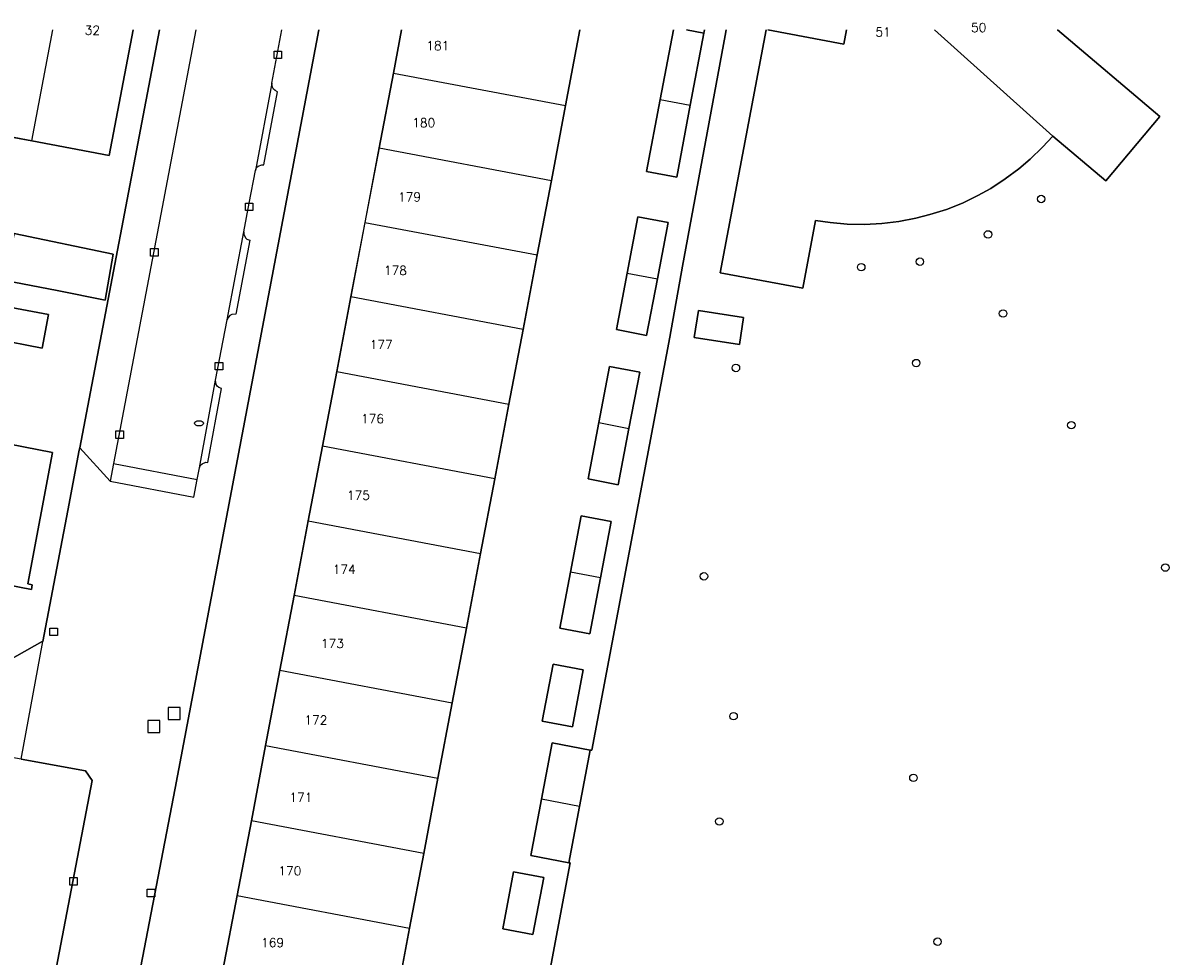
# Model space of a CAD drawing. Header units: metres. Extents: x 108000 to 109000, y 423600 to 424200.
# Tile 58 of 106: x 108545 to 108622, y 424138 to 424200. Entities that reach past the tile are written whole.
import ezdxf

# ---------------------------------------------------------------- set-up
doc = ezdxf.new("R2010")
doc.units = ezdxf.units.M
doc.header["$MEASUREMENT"] = 0
for name, color, linetype in [('brandkraan _ -put', 10, 'Continuous'), ('Erf', 10, 'Continuous'), ('groenvoorziening', 10, 'Continuous'), ('Hek', 10, 'Continuous'), ('Huisnummers', 10, 'Continuous'), ('inspectie- _rioolput', 10, 'Continuous'), ('kolk', 10, 'Continuous'), ('pand', 10, 'Continuous'), ('vegetatieobject', 10, 'Continuous'), ('Woonerf', 10, 'Continuous')]:
    doc.layers.add(name, color=color, linetype=linetype)
doc.styles.get("Standard").update_dxf_attribs({"font": 'txt.shx'})

# ---------------------------------------------------------------- blocks, each defined once
blk = doc.blocks.new('138_ACAD_1_FMEBLOCK22')
at = {"layer": 'pand', "color": 1}
for p, q in [((-5.717, 2.541), (-6.266, -0.35)), ((5.302, -2.541), (6.266, 2.541))]:
    blk.add_line(p, q, dxfattribs=at)
blk = doc.blocks.new('138_ACAD_1_FMEBLOCK23')
at = {"layer": 'pand', "color": 1}
for points in [[(-8.081, 8.675), (-11.167, -7.635), (-5.627, -8.675), (-4.758, -4.119), (-3.783, -4.264), (-2.631, -4.363), (-1.476, -4.383), (-0.322, -4.324), (0.826, -4.188), (1.961, -3.974), (2.921, -3.73), (4.021, -3.375), (5.094, -2.947), (6.136, -2.447), (7, -1.962), (7.971, -1.335), (8.897, -0.644), (9.652, -0.002), (10.483, 0.8), (11.168, 1.551)], [(-2.686, 8.675), (-2.867, 7.715), (-7.971, 8.675)]]:
    blk.add_lwpolyline(points, dxfattribs=at)
blk = doc.blocks.new('138_ACAD_1_FMEBLOCK24')
at = {"layer": 'pand', "color": 1}
blk.add_line((-0.584, 2.528), (-1.47, -2.144), dxfattribs=at)
blk.add_lwpolyline([(0.554, -2.528), (1.471, 2.306), (0.3, 2.528)], dxfattribs=at)
blk = doc.blocks.new('138_ACAD_1_FMEBLOCK44')
at = {"layer": 'Erf', "color": 52, "true_color": 0xd2d200}
for points in [[(5.299, -0.644), (4.373, -1.335), (3.402, -1.962), (2.538, -2.447), (1.496, -2.947), (0.423, -3.375), (-0.677, -3.73), (-1.637, -3.974), (-2.772, -4.188), (-3.92, -4.324), (-5.074, -4.383), (-6.229, -4.363), (-7.381, -4.264), (-8.356, -4.119), (-9.225, -8.675), (-14.765, -7.635), (-11.679, 8.675)], [(-11.569, 8.675), (-6.465, 7.715), (-6.284, 8.675)], [(7.875, 8.675), (14.765, 2.865), (11.135, -1.455), (7.57, 1.551), (6.885, 0.8), (6.054, -0.002), (5.299, -0.644)]]:
    blk.add_lwpolyline(points, dxfattribs=at)
blk = doc.blocks.new('138_ACAD_1_FMEBLOCK57')
at = {"layer": 'Erf', "color": 52, "true_color": 0xd2d200}
for points in [[(-9.811, 55.887), (-19.451, 4.969), (-24.647, -22.02), (-28.365, -41.649), (-27.499, -41.821), (-23.056, -42.654), (-22.958, -42.636), (-21.957, -37.36), (-21.005, -32.35), (-20.053, -27.329), (-19.098, -22.299), (-18.144, -17.279), (-17.193, -12.268), (-16.245, -7.268), (-15.291, -2.247), (-14.34, 2.763), (-13.379, 7.823), (-12.417, 12.892), (-11.466, 17.903), (-10.515, 22.914), (-9.564, 27.924), (-8.61, 32.944), (-7.658, 37.965), (-6.708, 42.965), (-5.757, 47.976), (-4.804, 52.996), (-4.256, 55.887)], [(7.728, 55.887), (6.764, 50.805), (5.811, 45.785), (4.86, 40.774), (3.912, 35.773), (2.959, 30.753), (2.007, 25.732), (1.057, 20.722), (0.106, 15.711), (-0.845, 10.701), (-1.807, 5.631), (-2.766, 0.571), (-3.716, -4.439), (-4.67, -9.46), (-5.617, -14.461), (-6.568, -19.471), (-7.522, -24.492), (-8.476, -29.522), (-9.428, -34.542), (-10.379, -39.553), (-11.379, -44.829), (-11.284, -44.859), (-1.988, -46.602), (-2.003, -46.677), (-1.477, -46.76), (-1.376, -46.82), (-1.329, -46.896), (-1.312, -46.754), (0.132, -46.993), (2.322, -35.42), (7.613, -36.426), (12.625, -37.378), (17.625, -38.328), (22.901, -39.33), (20.693, -50.908), (15.417, -49.906), (10.417, -48.956), (5.405, -48.004), (0.163, -46.999), (-0.757, -51.867), (20.231, -55.886), (20.363, -55.792), (21.38, -55.076), (24.299, -39.926), (24.431, -39.296), (28.096, -19.874), (28.365, -18.558)], [(16.083, 55.887), (16.053, 55.665), (15.136, 50.831), (14.22, 46.007), (12.197, 46.391), (13.111, 51.215), (13.998, 55.887)]]:
    blk.add_lwpolyline(points, dxfattribs=at)
blk = doc.blocks.new('138_ACAD_1_FMEBLOCK62')
at = {"layer": 'Erf', "color": 52, "true_color": 0xd2d200}
for points in [[(21.085, 21.356), (19.481, 12.916), (14.298, 13.901), (9.268, 14.857), (4.24, 15.812), (-0.768, 16.764), (-5.776, 17.716), (-10.784, 18.669), (-15.792, 19.62), (-21.089, 20.627), (-22.264, 14.351), (-16.963, 13.374), (-17.14, 12.42), (-14.089, 11.846), (-14.509, 9.606), (-17.56, 10.17), (-20.629, 10.736), (-22.855, 11.148), (-22.845, 11.232)], [(-21.692, -9.509), (-20.209, -9.791), (-21.2, -15.013), (-21.124, -15.025), (-20.595, -15.155), (12.072, -21.356), (14.978, -19.708), (15.028, -19.71), (16.705, -10.915), (17.477, -6.861), (17.505, -6.713), (22.855, 21.356)]]:
    blk.add_lwpolyline(points, dxfattribs=at)

msp = doc.modelspace()

# ---------------------------------------------------------------- linework, layer by layer
at = {"layer": 'brandkraan _ -put', "color": 5}
msp.add_ellipse((108556.738, 424173.582), major_axis=(0.3, 0), ratio=0.583333, dxfattribs=at)
at = {"layer": 'Erf', "color": 52, "true_color": 0xd2d200}
for points in [[(108592.131, 424200), (108592.064, 424199.624), (108589.201, 424184.137), (108588.36, 424179.363), (108583.103, 424151.619), (108583.005, 424151.638)], [(108585.488, 424183.666), (108586.206, 424187.449), (108588.23, 424187.065), (108587.512, 424183.282), (108586.793, 424179.49), (108584.769, 424179.874), (108585.488, 424183.666)], [(108540.2, 424183.83), (108540.62, 424186.08), (108544.14, 424185.419), (108544.321, 424186.319), (108550.972, 424184.938), (108550.429, 424181.847), (108547.22, 424182.5), (108543.719, 424183.163), (108540.2, 424183.83)], [(108546.64, 424180.89), (108546.21, 424178.63), (108542.98, 424179.25), (108543.41, 424181.5), (108546.64, 424180.89)], [(108590.27, 424181.155), (108593.304, 424180.681), (108593.02, 424178.865), (108589.987, 424179.338), (108590.27, 424181.155)], [(108528.701, 424175.105), (108533.12, 424174.261), (108537.541, 424173.417), (108541.961, 424172.573), (108546.9, 424171.63), (108545.25, 424162.79), (108545.54, 424162.73), (108545.49, 424162.43), (108540.51, 424163.378), (108536.09, 424164.219), (108531.67, 424165.061), (108527.25, 424165.902), (108522.821, 424166.745), (108518.401, 424167.587), (108513.76, 424168.47), (108515.48, 424177.63), (108519.851, 424176.795), (108524.27, 424175.951), (108528.701, 424175.105)], [(108585.607, 424173.241), (108584.89, 424169.459), (108582.866, 424169.843), (108583.583, 424173.625), (108584.301, 424177.408), (108586.325, 424177.024), (108585.607, 424173.241)], [(108583.705, 424163.21), (108582.989, 424159.438), (108580.965, 424159.822), (108581.681, 424163.594), (108582.398, 424167.377), (108584.422, 424166.993), (108583.705, 424163.21)], [(108581.804, 424153.189), (108579.78, 424153.573), (108580.507, 424157.405), (108582.531, 424157.021), (108581.804, 424153.189)], [(108581.57, 424144.073), (108579.016, 424144.558), (108579.733, 424148.34), (108580.451, 424152.123), (108583.005, 424151.638)], [(108583.005, 424151.638), (108582.287, 424147.855), (108581.57, 424144.073)], [(108581.57, 424144.073), (108581.668, 424144.054), (108579.029, 424130.144), (108580.926, 424129.683)], [(108579.157, 424139.238), (108577.133, 424139.622), (108577.86, 424143.454), (108579.884, 424143.07), (108579.157, 424139.238)]]:
    msp.add_lwpolyline(points, dxfattribs=at)
at = {"layer": 'groenvoorziening', "color": 3}
msp.add_lwpolyline([(108549.554, 424149.584), (108549.107, 424150.24), (108544.784, 424151.015), (108540.439, 424151.793), (108535.952, 424128.109), (108541.913, 424126.973), (108545.813, 424129.785), (108546.169, 424131.824), (108549.554, 424149.584)], dxfattribs=at)
at = {"layer": 'Hek', "color": 30}
for points in [[(108583.005, 424151.638), (108583.103, 424151.619), (108588.36, 424179.363), (108589.201, 424184.137), (108592.064, 424199.624), (108592.131, 424200)], [(108580.926, 424129.683), (108579.029, 424130.144), (108581.668, 424144.054), (108581.57, 424144.073)]]:
    msp.add_lwpolyline(points, dxfattribs=at)
at = {"layer": 'inspectie- _rioolput', "color": 30}
for p, q in [((108555.467, 424154.489), (108554.667, 424154.489)), ((108554.667, 424154.489), (108554.667, 424153.689)), ((108555.467, 424153.689), (108555.467, 424154.489)), ((108554.667, 424153.689), (108555.467, 424153.689)), ((108554.099, 424153.619), (108553.299, 424153.619)), ((108553.299, 424153.619), (108553.299, 424152.819)), ((108554.099, 424152.819), (108554.099, 424153.619)), ((108553.299, 424152.819), (108554.099, 424152.819))]:
    msp.add_line(p, q, dxfattribs=at)
at = {"layer": 'kolk', "color": 30, "true_color": 0xf07a00}
for p, q in [((108561.783, 424198.083), (108561.783, 424198.583)), ((108561.783, 424198.583), (108562.283, 424198.583)), ((108562.283, 424198.583), (108562.283, 424198.083)), ((108562.283, 424198.083), (108561.783, 424198.083)), ((108559.855, 424187.868), (108559.855, 424188.368)), ((108559.855, 424188.368), (108560.355, 424188.368)), ((108560.355, 424188.368), (108560.355, 424187.868)), ((108560.355, 424187.868), (108559.855, 424187.868)), ((108553.486, 424184.816), (108553.486, 424185.316)), ((108553.486, 424185.316), (108553.986, 424185.316)), ((108553.986, 424185.316), (108553.986, 424184.816)), ((108553.986, 424184.816), (108553.486, 424184.816)), ((108557.83, 424177.168), (108557.83, 424177.668)), ((108557.83, 424177.668), (108558.33, 424177.668)), ((108558.33, 424177.668), (108558.33, 424177.168)), ((108558.33, 424177.168), (108557.83, 424177.168)), ((108551.156, 424172.57), (108551.156, 424173.07)), ((108551.156, 424173.07), (108551.656, 424173.07)), ((108551.656, 424173.07), (108551.656, 424172.57)), ((108551.656, 424172.57), (108551.156, 424172.57)), ((108546.726, 424159.331), (108546.726, 424159.831)), ((108546.726, 424159.831), (108547.226, 424159.831)), ((108547.226, 424159.831), (108547.226, 424159.331)), ((108547.226, 424159.331), (108546.726, 424159.331)), ((108548.062, 424142.57), (108548.062, 424143.07)), ((108548.062, 424143.07), (108548.562, 424143.07)), ((108548.562, 424143.07), (108548.562, 424142.57)), ((108548.562, 424142.57), (108548.062, 424142.57)), ((108553.262, 424141.783), (108553.262, 424142.283)), ((108553.262, 424142.283), (108553.762, 424142.283)), ((108553.762, 424142.283), (108553.762, 424141.783)), ((108553.762, 424141.783), (108553.262, 424141.783))]:
    msp.add_line(p, q, dxfattribs=at)
at = {"layer": 'pand', "color": 1}
for p, q in [((108545.517, 424192.545), (108546.916, 424200)), ((108614.065, 424192.876), (108606.119, 424200)), ((108569.785, 424197.109), (108568.832, 424192.089)), ((108569.785, 424197.109), (108581.353, 424194.918)), ((108587.701, 424195.328), (108589.725, 424194.944)), ((108580.401, 424189.898), (108581.353, 424194.918)), ((108540.487, 424193.501), (108545.517, 424192.545)), ((108568.832, 424192.089), (108567.881, 424187.078)), ((108568.832, 424192.089), (108580.401, 424189.898)), ((108579.45, 424184.887), (108580.401, 424189.898)), ((108567.881, 424187.078), (108566.932, 424182.078)), ((108567.881, 424187.078), (108579.45, 424184.887)), ((108578.501, 424179.886), (108579.45, 424184.887)), ((108585.488, 424183.666), (108587.512, 424183.282)), ((108566.932, 424182.078), (108565.979, 424177.057)), ((108578.501, 424179.886), (108566.932, 424182.078)), ((108577.549, 424174.866), (108578.501, 424179.886)), ((108565.979, 424177.057), (108565.026, 424172.037)), ((108565.979, 424177.057), (108577.549, 424174.866)), ((108576.596, 424169.845), (108577.549, 424174.866)), ((108583.583, 424173.625), (108585.607, 424173.241)), ((108565.026, 424172.037), (108564.075, 424167.027)), ((108576.596, 424169.845), (108565.026, 424172.037)), ((108575.646, 424164.835), (108576.596, 424169.845)), ((108564.075, 424167.027), (108563.124, 424162.016)), ((108564.075, 424167.027), (108575.646, 424164.835)), ((108574.695, 424159.824), (108575.646, 424164.835)), ((108583.705, 424163.21), (108581.681, 424163.594)), ((108563.124, 424162.016), (108562.172, 424157.005)), ((108574.695, 424159.824), (108563.124, 424162.016)), ((108573.745, 424154.814), (108574.695, 424159.824)), ((108562.172, 424157.005), (108561.21, 424151.936)), ((108562.172, 424157.005), (108573.745, 424154.814)), ((108572.783, 424149.744), (108573.745, 424154.814)), ((108561.21, 424151.936), (108560.25, 424146.876)), ((108561.21, 424151.936), (108572.783, 424149.744)), ((108571.823, 424144.684), (108572.783, 424149.744)), ((108582.287, 424147.855), (108579.733, 424148.34)), ((108560.25, 424146.876), (108559.299, 424141.866)), ((108571.823, 424144.684), (108560.25, 424146.876)), ((108570.873, 424139.674), (108571.823, 424144.684)), ((108559.299, 424141.866), (108558.345, 424136.845)), ((108559.299, 424141.866), (108570.873, 424139.674)), ((108569.92, 424134.653), (108570.873, 424139.674))]:
    msp.add_line(p, q, dxfattribs=at)
for points in [[(108545.517, 424192.545), (108550.7, 424191.56), (108552.304, 424200)], [(108614.065, 424192.876), (108617.63, 424189.87), (108621.26, 424194.19), (108614.37, 424200)], [(108587.701, 424195.328), (108586.786, 424190.504), (108588.81, 424190.12), (108589.725, 424194.944)], [(108587.512, 424183.282), (108588.23, 424187.065), (108586.206, 424187.449), (108585.488, 424183.666)], [(108543.719, 424183.163), (108547.22, 424182.5), (108550.429, 424181.847), (108550.972, 424184.938), (108544.321, 424186.319), (108544.14, 424185.419)], [(108585.488, 424183.666), (108584.769, 424179.874), (108586.793, 424179.49), (108587.512, 424183.282)], [(108546.64, 424180.89), (108543.41, 424181.5), (108542.98, 424179.25), (108546.21, 424178.63), (108546.64, 424180.89)], [(108590.27, 424181.155), (108589.987, 424179.338), (108593.02, 424178.865), (108593.304, 424180.681), (108590.27, 424181.155)], [(108585.607, 424173.241), (108586.325, 424177.024), (108584.301, 424177.408), (108583.583, 424173.625)], [(108583.583, 424173.625), (108582.866, 424169.843), (108584.89, 424169.459), (108585.607, 424173.241)], [(108540.51, 424163.378), (108545.49, 424162.43), (108545.54, 424162.73), (108545.25, 424162.79), (108546.9, 424171.63), (108541.961, 424172.573)], [(108583.705, 424163.21), (108584.422, 424166.993), (108582.398, 424167.377), (108581.681, 424163.594)], [(108581.681, 424163.594), (108580.965, 424159.822), (108582.989, 424159.438), (108583.705, 424163.21)], [(108580.507, 424157.405), (108579.78, 424153.573), (108581.804, 424153.189), (108582.531, 424157.021), (108580.507, 424157.405)], [(108582.287, 424147.855), (108583.005, 424151.638), (108580.451, 424152.123), (108579.733, 424148.34)], [(108579.733, 424148.34), (108579.016, 424144.558), (108581.57, 424144.073), (108582.287, 424147.855)], [(108577.86, 424143.454), (108577.133, 424139.622), (108579.157, 424139.238), (108579.884, 424143.07), (108577.86, 424143.454)]]:
    msp.add_lwpolyline(points, dxfattribs=at)
at = {"layer": 'vegetatieobject', "color": 3}
for centre in [(108613.287, 424188.648), (108609.717, 424186.268), (108605.141, 424184.437), (108601.205, 424184.071), (108610.724, 424180.959), (108592.788, 424177.3), (108604.895, 424177.626), (108615.309, 424173.46), (108621.623, 424163.892), (108590.642, 424163.306), (108592.632, 424153.909), (108604.706, 424149.77), (108591.676, 424146.842), (108606.327, 424138.767)]:
    msp.add_circle(centre, 0.25, dxfattribs=at)
at = {"layer": 'Woonerf', "color": 52, "true_color": 0xd2d200}
for p, q in [((108554.074, 424200), (108548.724, 424171.931)), ((108556.529, 424200), (108550.99, 424170.877)), ((108561.633, 424196.434), (108562.298, 424200)), ((108561.633, 424196.434), (108560.518, 424190.555)), ((108558.629, 424180.528), (108559.74, 424186.433)), ((108557.85, 424176.469), (108558.629, 424180.528)), ((108556.764, 424170.588), (108557.85, 424176.469)), ((108548.724, 424171.931), (108550.764, 424169.686)), ((108550.99, 424170.877), (108550.764, 424169.686)), ((108550.99, 424170.877), (108556.612, 424169.814)), ((108556.612, 424169.814), (108556.764, 424170.588)), ((108544.784, 424151.015), (108546.247, 424158.933))]:
    msp.add_line(p, q, dxfattribs=at)
for points in [[(108546.35, 424098.456), (108547.091, 424102.292), (108546.224, 424102.464), (108549.943, 424122.093), (108555.138, 424149.082), (108564.779, 424200)], [(108589.472, 424200), (108590.642, 424199.778), (108590.672, 424200)], [(108560.518, 424190.555), (108560.604, 424190.76), (108560.699, 424190.856), (108560.952, 424190.947), (108561.086, 424190.934), (108562.012, 424195.853), (108561.845, 424195.931), (108561.741, 424196.029), (108561.667, 424196.152), (108561.633, 424196.434)], [(108559.74, 424186.433), (108560.105, 424188.368), (108560.518, 424190.555)], [(108559.74, 424186.433), (108559.738, 424186.296), (108559.85, 424186.049), (108559.954, 424185.959), (108560.151, 424185.889), (108559.209, 424180.91), (108558.932, 424180.885), (108558.81, 424180.815), (108558.712, 424180.714), (108558.629, 424180.528)], [(108556.764, 424170.588), (108556.845, 424170.768), (108556.942, 424170.868), (108557.199, 424170.968), (108557.337, 424170.959), (108558.248, 424175.911), (108558.07, 424175.983), (108557.965, 424176.075), (108557.889, 424176.194), (108557.85, 424176.469)], [(108548.724, 424171.931), (108548.696, 424171.782), (108547.924, 424167.729), (108546.247, 424158.933)], [(108550.764, 424169.686), (108556.399, 424168.627), (108556.612, 424169.814)], [(108546.247, 424158.933), (108546.197, 424158.936), (108543.291, 424157.287), (108510.624, 424163.489)], [(108544.784, 424151.015), (108549.107, 424150.24), (108549.554, 424149.584), (108546.169, 424131.824), (108545.813, 424129.785), (108541.913, 424126.973), (108535.952, 424128.109), (108535.166, 424128.259), (108534.896, 424126.776), (108538.79, 424126.026), (108541.664, 424125.439), (108544.19, 424121.38), (108540.691, 424103.025), (108538.815, 424101.767), (108535.312, 424102.433)]]:
    msp.add_lwpolyline(points, dxfattribs=at)

# ---------------------------------------------------------------- block references
at = {"layer": 'Erf', "color": 52, "true_color": 0xd2d200}
for name, p in [('138_ACAD_1_FMEBLOCK62', (108531.219, 424178.644)), ('138_ACAD_1_FMEBLOCK57', (108574.59, 424144.113)), ('138_ACAD_1_FMEBLOCK44', (108606.495, 424191.325))]:
    msp.add_blockref(name, p, dxfattribs=at)
at = {"layer": 'pand', "color": 1}
for name, p in [('138_ACAD_1_FMEBLOCK22', (108576.051, 424197.459)), ('138_ACAD_1_FMEBLOCK24', (108589.171, 424197.472)), ('138_ACAD_1_FMEBLOCK23', (108602.898, 424191.325))]:
    msp.add_blockref(name, p, dxfattribs=at)

# ---------------------------------------------------------------- texts
at = {"layer": 'Huisnummers', "color": 255}
for s, p in [('32', (108549.062, 424199.683)), ('51', (108602.156, 424199.562)), ('50', (108608.576, 424199.862)), ('181', (108572.001, 424198.647)), ('180', (108571.051, 424193.467)), ('179', (108570.1, 424188.489)), ('178', (108569.149, 424183.552)), ('177', (108568.198, 424178.573)), ('176', (108567.616, 424173.589)), ('175', (108566.666, 424168.45)), ('174', (108565.715, 424163.472)), ('173', (108564.923, 424158.494)), ('172', (108563.813, 424153.349)), ('171', (108562.808, 424148.157)), ('170', (108562.069, 424143.226)), ('169', (108560.906, 424138.405))]:
    msp.add_text(s, height=0.6, dxfattribs=at).set_placement(p)

doc.saveas('drawing.dxf')
